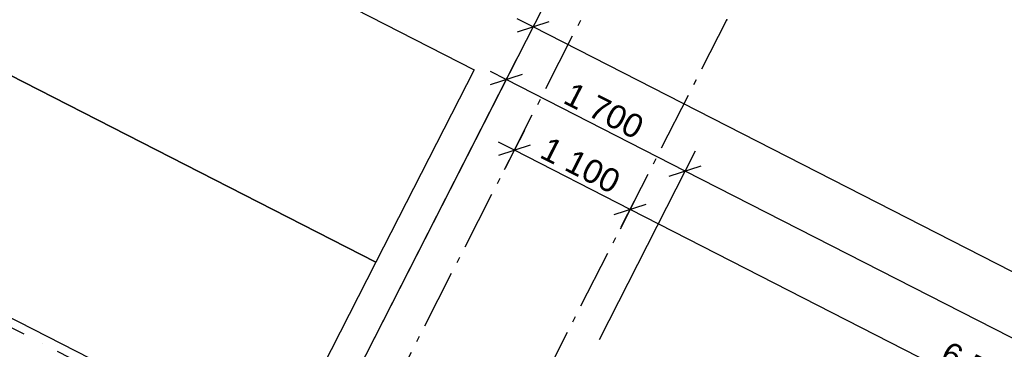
# Model space of a CAD drawing. Header units: millimetres. Extents: x 113452 to 163521, y 85995 to 132858.
# Tile 69 of 78: x 131891 to 140220, y 123176 to 125961. Entities that reach past the tile are written whole.
import ezdxf
from ezdxf.enums import TextEntityAlignment as Align

# ---------------------------------------------------------------- set-up
doc = ezdxf.new("R2010")
doc.units = ezdxf.units.MM
doc.header["$LTSCALE"] = 0.5
doc.header["$MEASUREMENT"] = 0
for name, pattern in [('Akselinje', [1500, 1000, -200, 100, -200]), ('PLINE', [0]), ('Prikk & stiplet', [1340.555525, 705.555534, -352.777767, 0, -282.222223])]:
    doc.linetypes.add(name, pattern=pattern)
for name, color, linetype in [('26-- Yttertak(Nye konstruksjoner)', 7, 'Continuous'), ('82-- Modullinjer(Nye konstruksjoner)', 7, 'Continuous'), ('842-M___1_100 Målsetting bygning(Nye konstruksjoner)', 7, 'Continuous'), ('852- Snittmarkør', 7, 'Continuous')]:
    doc.layers.add(name, color=color, linetype=linetype)
doc.styles.add('GENERATED_STYLE_1', font='arial.ttf')
doc.styles.add('GENERATED_STYLE_2', font='arial.ttf')
doc.dimstyles.new('GENERATED_STYLE__2', dxfattribs={"dimtxt": 200, "dimasz": 190, "dimexe": 0.18, "dimexo": 4000, "dimgap": 0, "dimtad": 1, "dimdec": 0, "dimzin": 0, "dimdsep": 46, "dimtxsty": 'GENERATED_STYLE_1', "dimblk": 'ARROWHEAD_6', "dimblk1": 'ARROWHEAD_6', "dimblk2": 'ARROWHEAD_6', "dimcen": 0.09, "dimclrd": 256, "dimclre": 256, "dimclrt": 256, "dimadec": 1, "dimazin": 0, "dimtfac": 1, "dimtdec": 4, "dimtmove": 0, "dimatfit": 3, "dimfxl": 1, "dimtolj": 1, "dimtzin": 0, "dimarcsym": 0})

# ---------------------------------------------------------------- blocks, each defined once
blk = doc.blocks.new('Standard grid marker[62]_1', base_point=(120216.2, 93808.5))
at = {"layer": '82-- Modullinjer(Nye konstruksjoner)', "linetype": 'Akselinje'}
blk.add_line((120307.1, 93986.6), (136894.3, 126461.7), dxfattribs=at)
at = {"layer": '82-- Modullinjer(Nye konstruksjoner)', "style": 'GENERATED_STYLE_2'}
for tag, p in [('AC_MarkerText_1_1', (137439.8, 126889.1)), ('AC_MarkerText_1_0', (120215.8, 93167.2))]:
    blk.add_attdef(tag, text='', height=350, rotation=242.94362, dxfattribs=at).set_placement(p, align=Align.TOP_CENTER)
blk = doc.blocks.new('Standard grid marker[72]_1', base_point=(121195.8, 93308.1))
at = {"layer": '82-- Modullinjer(Nye konstruksjoner)', "linetype": 'Akselinje'}
blk.add_line((121286.7, 93486.2), (137873.9, 125961.4), dxfattribs=at)
blk.add_point((137873.9, 125961.4), dxfattribs=at)
blk.add_point((137873.9, 125961.4), dxfattribs=at)
at = {"layer": '82-- Modullinjer(Nye konstruksjoner)', "style": 'GENERATED_STYLE_2'}
for tag, p in [('AC_MarkerText_1_1', (138419.4, 126388.8)), ('AC_MarkerText_1_0', (121195.4, 92666.9))]:
    blk.add_attdef(tag, text='', height=350, rotation=242.94362, dxfattribs=at).set_placement(p, align=Align.TOP_CENTER)
blk = doc.blocks.new('*D295', base_point=(-1071196.2, -15782375.2))
at = {"layer": '842-M___1_100 Målsetting bygning(Nye konstruksjoner)', "linetype": 'PLINE'}
for p, q in [((145148.9, 120785.8), (137520.4, 124682.2)), ((145234.2, 120952.8), (144421.1, 119360.9)), ((145014.4, 120742.2), (145283.5, 120829.4)), ((150047, 118284), (145148.9, 120785.8)), ((150132.3, 118451), (148500.5, 115256.1)), ((149912.5, 118240.5), (150181.5, 118327.6)), ((150180.6, 118215.8), (150047, 118284))]:
    blk.add_line(p, q, dxfattribs=at)
at = {"layer": '842-M___1_100 Målsetting bygning(Nye konstruksjoner)', "insert": (147310.5, 119726.6), "char_height": 200, "attachment_point": 7, "rotation": 332.94362, "style": 'GENERATED_STYLE_1'}
blk.add_mtext('\\A1;{\\pql;\\fArial|b0|i0|c0|p0;\\W1.000000;5\xa0500}', dxfattribs=at)
blk = doc.blocks.new('ARROWHEAD_6')
at = {"linetype": 'Continuous'}
for p, q in [((-0.5, -0.5), (0.5, 0.5)), ((0, 0), (-1, 0))]:
    blk.add_line(p, q, dxfattribs=at)
blk = doc.blocks.new('*D296', base_point=(-1071196.2, -15782375.2))
at = {"layer": '842-M___1_100 Målsetting bygning(Nye konstruksjoner)', "linetype": 'PLINE'}
for p, q in [((137520.4, 124682.2), (136006.4, 125455.5)), ((137605.7, 124849.2), (136792.6, 123257.3)), ((137385.8, 124638.6), (137654.9, 124725.8)), ((145148.9, 120785.8), (137520.4, 124682.2)), ((145014.4, 120742.2), (145283.5, 120829.4))]:
    blk.add_line(p, q, dxfattribs=at)
at = {"layer": '842-M___1_100 Målsetting bygning(Nye konstruksjoner)', "insert": (141047.2, 122925.7), "char_height": 200, "attachment_point": 7, "rotation": 332.94362, "style": 'GENERATED_STYLE_1'}
blk.add_mtext('\\A1;{\\pql;\\fArial|b0|i0|c0|p0;\\W1.000000;8\xa0566}', dxfattribs=at)
blk = doc.blocks.new('*D297', base_point=(-1071196.2, -15782375.2))
at = {"layer": '842-M___1_100 Målsetting bygning(Nye konstruksjoner)', "linetype": 'PLINE'}
for p, q in [((136091.7, 125622.5), (132867.8, 119310.6)), ((136006.4, 125455.5), (135872.8, 125523.7)), ((136141, 125499), (135871.9, 125411.9)), ((137520.4, 124682.2), (136006.4, 125455.5)), ((137385.8, 124638.6), (137654.9, 124725.8))]:
    blk.add_line(p, q, dxfattribs=at)
at = {"layer": '842-M___1_100 Målsetting bygning(Nye konstruksjoner)', "insert": (136476, 125260.6), "char_height": 200, "attachment_point": 7, "rotation": 332.94362, "style": 'GENERATED_STYLE_1'}
blk.add_mtext('\\A1;{\\pql;\\fArial|b0|i0|c0|p0;\\W1.000000;1\xa0700}', dxfattribs=at)
blk = doc.blocks.new('*D298', base_point=(-1071196.2, -15782375.2))
at = {"layer": '842-M___1_100 Målsetting bygning(Nye konstruksjoner)', "linetype": 'PLINE'}
for p, q in [((136319.2, 126067.7), (132867.8, 119310.6)), ((136368.4, 125944.3), (136099.3, 125857.2)), ((136233.9, 125900.8), (136100.3, 125969)), ((150274.4, 118729.3), (136233.9, 125900.8)), ((150359.7, 118896.3), (148500.5, 115256.1)), ((150139.9, 118685.7), (150409, 118772.9)), ((150408, 118661.1), (150274.4, 118729.3))]:
    blk.add_line(p, q, dxfattribs=at)
at = {"layer": '842-M___1_100 Målsetting bygning(Nye konstruksjoner)', "insert": (142898.8, 122541.5), "char_height": 200, "attachment_point": 7, "rotation": 332.94362, "style": 'GENERATED_STYLE_1'}
blk.add_mtext('\\A1;{\\pql;\\fArial|b0|i0|c0|p0;\\W1.000000;15\xa0766}', dxfattribs=at)
blk = doc.blocks.new('*D301', base_point=(-1071196.2, -15782375.2))
at = {"layer": '842-M___1_100 Målsetting bygning(Nye konstruksjoner)', "linetype": 'PLINE'}
for p, q in [((137055.2, 124358.4), (136075.6, 124858.7)), ((137140.5, 124525.4), (136969.9, 124191.4)), ((136920.6, 124314.8), (137189.7, 124401.9)), ((142843.8, 121401.7), (137055.2, 124358.4)), ((142929.1, 121568.7), (142758.5, 121234.8)), ((142709.3, 121358.2), (142978.3, 121445.3)), ((144624.9, 120492), (142843.8, 121401.7))]:
    blk.add_line(p, q, dxfattribs=at)
at = {"layer": '842-M___1_100 Målsetting bygning(Nye konstruksjoner)', "insert": (139662, 123071.8), "char_height": 200, "attachment_point": 7, "rotation": 332.94362, "style": 'GENERATED_STYLE_1'}
blk.add_mtext('\\A1;{\\pql;\\fArial|b0|i0|c0|p0;\\W1.000000;6\xa0500}', dxfattribs=at)
blk = doc.blocks.new('*D302', base_point=(-1071196.2, -15782375.2))
at = {"layer": '842-M___1_100 Målsetting bygning(Nye konstruksjoner)', "linetype": 'PLINE'}
for p, q in [((136160.8, 125025.7), (135990.3, 124691.7)), ((136075.6, 124858.7), (135942, 124927)), ((136210.1, 124902.3), (135941, 124815.2)), ((137055.2, 124358.4), (136075.6, 124858.7)), ((137140.5, 124525.4), (136969.9, 124191.4)), ((136920.6, 124314.8), (137189.7, 124401.9))]:
    blk.add_line(p, q, dxfattribs=at)
at = {"layer": '842-M___1_100 Målsetting bygning(Nye konstruksjoner)', "insert": (136277.9, 124800.3), "char_height": 200, "attachment_point": 7, "rotation": 332.94362, "style": 'GENERATED_STYLE_1'}
blk.add_mtext('\\A1;{\\pql;\\fArial|b0|i0|c0|p0;\\W1.000000;1\xa0100}', dxfattribs=at)

msp = doc.modelspace()

# ---------------------------------------------------------------- linework, layer by layer
at = {"layer": '26-- Yttertak(Nye konstruksjoner)', "linetype": 'PLINE', "flags": 128}
for points in [[(128788.3, 129086.1), (135734.6, 125538.2)], [(134904.5, 123912.9), (127958.1, 127460.9)], [(127958.1, 127460.9), (134904.5, 123912.9)], [(134074.4, 122287.6), (127128, 125835.6)], [(135734.6, 125538.2), (134904.5, 123912.9)], [(134904.5, 123912.9), (134074.4, 122287.6)]]:
    msp.add_lwpolyline(points, dxfattribs=at)
at = {"layer": '852- Snittmarkør', "linetype": 'Prikk & stiplet'}
msp.add_line((130417.2, 124075.9), (135901, 121275), dxfattribs=at)

# ---------------------------------------------------------------- block references
at = {"layer": '82-- Modullinjer(Nye konstruksjoner)', "linetype": 'PLINE'}
for name, p in [('Standard grid marker[62]_1', (120216.2, 93808.5)), ('Standard grid marker[72]_1', (121195.8, 93308.1))]:
    msp.add_blockref(name, p, dxfattribs=at)

# ---------------------------------------------------------------- dimensions: what is measured, and where the dimension line sits
at = {"layer": '842-M___1_100 Målsetting bygning(Nye konstruksjoner)', "linetype": 'Continuous'}
for base, p1, p2, picture, middle in [((136233.9, 125900.8), (148318.5, 114899.9), (132685.9, 118954.4), '*D298', (143317.6, 122439.8)), ((136006.4, 125455.5), (136610.6, 122901.1), (132685.9, 118954.4), '*D297', (136827, 125193.6)), ((137520.4, 124682.2), (144239.2, 119004.7), (136610.6, 122901.1), '*D296', (141398.2, 122858.7)), ((136075.6, 124858.7), (136945.4, 124143.5), (135989, 124689.3), '*D302', (136628.9, 124733.3)), ((137055.2, 124358.4), (142645.3, 121013.1), (136945.4, 124143.5), '*D301', (140013.1, 123004.8)), ((145148.9, 120785.8), (148318.5, 114899.9), (144239.2, 119004.7), '*D295', (147661.6, 119659.6))]:
    dim = msp.add_linear_dim(base=base, p1=p1, p2=p2, angle=152.94362, dimstyle='GENERATED_STYLE__2', dxfattribs=at)
    dim.commit()
    dim.dimension.update_dxf_attribs({"geometry": picture, "text_midpoint": middle, "dimtype": 160, "text_rotation": 332.94362})

doc.saveas('drawing.dxf')
